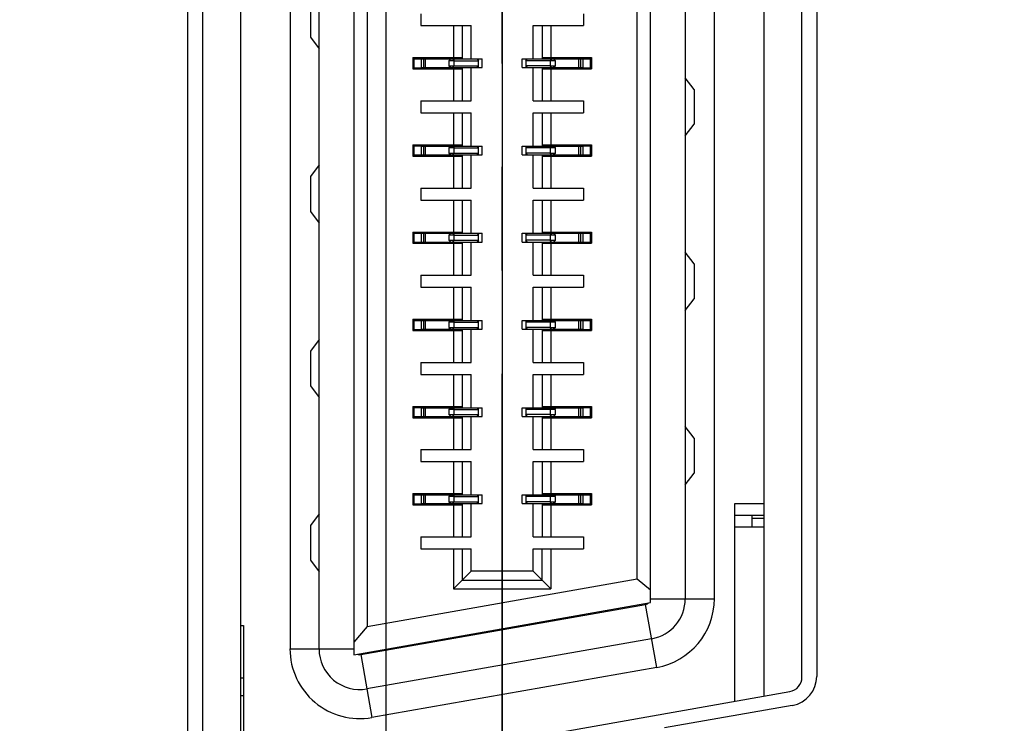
# Model space of a CAD drawing. Header units: inches. Extents: x 0 to 34, y 0 to 22.
# Tile 6 of 30: x 4.6 to 5.9, y 8 to 9. Entities that reach past the tile are written whole.
import ezdxf

# ---------------------------------------------------------------- set-up
doc = ezdxf.new("R2010")
doc.units = ezdxf.units.IN
doc.header["$LTSCALE"] = 1.87
doc.header["$MEASUREMENT"] = 0
doc.linetypes.add('CENTER', pattern=[0.6, 0.375, -0.075, 0.075, -0.075])
doc.layers.get('0').update_dxf_attribs({"linetype": 'CONTINUOUS'})
doc.layers.add('02___PRT_ALL_AXES', color=7, linetype='CONTINUOUS')
doc.layers.add('DIMENSIONS', color=7, linetype='CONTINUOUS')
doc.styles.get("Standard").update_dxf_attribs({"font": 'txt', "width": 0.8})
doc.dimstyles.new('DIMSTYLE_1', dxfattribs={"dimtxt": 0.125, "dimasz": 0.18, "dimexe": 0.125, "dimexo": 0.0625, "dimgap": 0.0625, "dimtad": 0, "dimtih": 1, "dimtoh": 1, "dimdec": 3, "dimlfac": 0.5, "dimzin": 4, "dimdsep": 46, "dimtxsty": 'STANDARD', "dimblk": '_FILLED', "dimblk1": '_FILLED', "dimblk2": '_FILLED', "dimcen": 0.09, "dimadec": 0, "dimazin": 0, "dimtp": 0.001, "dimtm": 0.001, "dimtfac": 1, "dimtdec": 3, "dimtofl": 0, "dimtmove": 0, "dimatfit": 3, "dimldrblk": '_FILLED', "dimfxl": 1, "dimtolj": 1, "dimtzin": 4, "dimarcsym": 0})

# ---------------------------------------------------------------- blocks, each defined once
blk = doc.blocks.new('_FILLED')
at = {"color": 0, "linetype": 'BYBLOCK'}
blk.add_solid([(0, 0), (-1, 0.1736), (-1, -0.1736)], dxfattribs=at)
blk = doc.blocks.new('*D0')
at = {"layer": 'DIMENSIONS', "color": 2, "linetype": 'CONTINUOUS'}
for p, q in [((5.5306, 11.5845), (6.939, 11.5845)), ((6.814, 11.5845), (6.814, 9.8197)), ((6.814, 7.8049), (6.814, 9.3822)), ((5.5306, 7.8049), (6.939, 7.8049))]:
    blk.add_line(p, q, dxfattribs=at)
at = {"layer": 'DIMENSIONS', "color": 2, "linetype": 'CONTINUOUS', "xscale": 0.18, "yscale": 0.18, "zscale": 0.18}
for p, rotation in [((6.814, 11.5845), 90), ((6.814, 7.8049), 270)]:
    blk.add_blockref('_FILLED', p, dxfattribs=dict(at, rotation=rotation))
at = {"layer": 'DIMENSIONS', "color": 2, "linetype": 'CONTINUOUS', "insert": (6.814, 9.7572), "char_height": 0.125, "width": 0.5, "attachment_point": 2, "line_spacing_factor": 0.9}
blk.add_mtext('1.890\\P[48]', dxfattribs=at)
blk = doc.blocks.new('*D6')
at = {"layer": 'DIMENSIONS', "color": 2, "linetype": 'CONTINUOUS'}
for p, q in [((5.3713, 9.6947), (3.633, 9.6947)), ((3.758, 9.6947), (3.758, 7.6477)), ((3.758, 5.3506), (3.758, 7.2102)), ((4.8395, 5.3506), (3.633, 5.3506))]:
    blk.add_line(p, q, dxfattribs=at)
at = {"layer": 'DIMENSIONS', "color": 2, "linetype": 'CONTINUOUS', "xscale": 0.18, "yscale": 0.18, "zscale": 0.18}
for p, rotation in [((3.758, 9.6947), 90), ((3.758, 5.3506), 270)]:
    blk.add_blockref('_FILLED', p, dxfattribs=dict(at, rotation=rotation))
at = {"layer": 'DIMENSIONS', "color": 2, "linetype": 'CONTINUOUS', "insert": (3.658, 7.5852), "char_height": 0.125, "width": 0.7, "attachment_point": 2, "line_spacing_factor": 0.9}
blk.add_mtext('2.172\\P[55.17]', dxfattribs=at)
blk = doc.blocks.new('*D8')
at = {"layer": 'DIMENSIONS', "color": 2, "linetype": 'CONTINUOUS'}
for p, q in [((5.2331, 11.522), (5.2331, 4.0856)), ((4.488, 6.288), (4.488, 4.0856)), ((4.488, 4.2106), (4.1082, 4.2106)), ((5.2331, 4.2106), (5.5931, 4.2106))]:
    blk.add_line(p, q, dxfattribs=at)
at = {"layer": 'DIMENSIONS', "color": 2, "linetype": 'CONTINUOUS', "xscale": 0.18, "yscale": 0.18, "zscale": 0.18}
blk.add_blockref('_FILLED', (4.488, 4.2106), dxfattribs=at)
at = {"layer": 'DIMENSIONS', "color": 2, "linetype": 'CONTINUOUS', "xscale": 0.18, "yscale": 0.18, "zscale": 0.18, "rotation": 180}
blk.add_blockref('_FILLED', (5.2331, 4.2106), dxfattribs=at)
at = {"layer": 'DIMENSIONS', "color": 2, "linetype": 'CONTINUOUS', "insert": (3.8457, 4.2731), "char_height": 0.125, "width": 0.6, "attachment_point": 3, "line_spacing_factor": 0.9}
blk.add_mtext('.373\\P[9.46]', dxfattribs=at)
blk = doc.blocks.new('*D9')
at = {"layer": 'DIMENSIONS', "color": 2, "linetype": 'CONTINUOUS'}
for p, q in [((5.2331, 11.522), (5.2331, 3.3356)), ((6.064, 6.288), (6.064, 3.3356)), ((5.2331, 3.4606), (4.8731, 3.4606)), ((6.064, 3.4606), (6.487, 3.4606))]:
    blk.add_line(p, q, dxfattribs=at)
at = {"layer": 'DIMENSIONS', "color": 2, "linetype": 'CONTINUOUS', "xscale": 0.18, "yscale": 0.18, "zscale": 0.18}
blk.add_blockref('_FILLED', (5.2331, 3.4606), dxfattribs=at)
at = {"layer": 'DIMENSIONS', "color": 2, "linetype": 'CONTINUOUS', "xscale": 0.18, "yscale": 0.18, "zscale": 0.18, "rotation": 180}
blk.add_blockref('_FILLED', (6.064, 3.4606), dxfattribs=at)
at = {"layer": 'DIMENSIONS', "color": 2, "linetype": 'CONTINUOUS', "insert": (6.5495, 3.5231), "char_height": 0.125, "width": 0.7, "attachment_point": 1, "line_spacing_factor": 0.9}
blk.add_mtext('.415\\P[10.55]', dxfattribs=at)
blk = doc.blocks.new('*D10')
at = {"layer": 'DIMENSIONS', "color": 2, "linetype": 'CONTINUOUS'}
for p, q in [((4.488, 5.2047), (4.488, 16.1115)), ((5.076, 5.4131), (5.076, 16.1115)), ((4.488, 15.9865), (4.1261, 15.9865)), ((5.076, 15.9865), (5.436, 15.9865))]:
    blk.add_line(p, q, dxfattribs=at)
at = {"layer": 'DIMENSIONS', "color": 2, "linetype": 'CONTINUOUS', "xscale": 0.18, "yscale": 0.18, "zscale": 0.18}
blk.add_blockref('_FILLED', (4.488, 15.9865), dxfattribs=at)
at = {"layer": 'DIMENSIONS', "color": 2, "linetype": 'CONTINUOUS', "xscale": 0.18, "yscale": 0.18, "zscale": 0.18, "rotation": 180}
blk.add_blockref('_FILLED', (5.076, 15.9865), dxfattribs=at)
at = {"layer": 'DIMENSIONS', "color": 2, "linetype": 'CONTINUOUS', "insert": (3.8636, 16.049), "char_height": 0.125, "width": 0.6, "attachment_point": 3, "line_spacing_factor": 0.9}
blk.add_mtext('.294\\P[7.47]', dxfattribs=at)

msp = doc.modelspace()

# ---------------------------------------------------------------- linework, layer by layer
at = {"color": 7, "linetype": 'CONTINUOUS'}
for p, q in [((4.8271, 11.6825), (4.8271, 7.7065)), ((4.8787, 11.6356), (4.8787, 7.7537)), ((5.5874, 11.3193), (5.5874, 8.0696)), ((5.6391, 8.0955), (5.6391, 11.2934)), ((5.0323, 11.2636), (5.0323, 8.1258)), ((4.9457, 11.2557), (4.9457, 8.1337)), ((4.985, 8.1337), (4.985, 11.2557)), ((5.05, 11.2251), (5.05, 8.1642)), ((5.4338, 8.1966), (5.4338, 11.1928)), ((5.4811, 11.1877), (5.4811, 8.2017)), ((5.5205, 8.2017), (5.5205, 11.1877)), ((5.4161, 8.2288), (5.4161, 11.1606)), ((4.9732, 9.0097), (4.9732, 8.9624)), ((5.1228, 8.9941), (5.1228, 8.978)), ((5.3433, 8.9941), (5.3433, 8.978)), ((5.1228, 8.978), (5.1909, 8.978)), ((5.1673, 8.978), (5.1673, 8.9347)), ((5.1791, 8.9331), (5.1791, 8.978)), ((5.1909, 8.9331), (5.1909, 8.978)), ((5.2752, 8.978), (5.3433, 8.978)), ((5.2752, 8.9331), (5.2752, 8.978)), ((5.287, 8.978), (5.287, 8.9331)), ((5.2988, 8.978), (5.2988, 8.9347)), ((4.9732, 8.9624), (4.985, 8.9467)), ((5.1122, 8.9347), (5.1791, 8.9347)), ((5.1122, 8.9347), (5.1122, 8.9193)), ((5.1122, 8.9331), (5.1231, 8.9331)), ((5.1136, 8.9209), (5.1136, 8.9331)), ((5.123, 8.9329), (5.2059, 8.9329)), ((5.1232, 8.9331), (5.1232, 8.9209)), ((5.1269, 8.9211), (5.1269, 8.9329)), ((5.1291, 8.9211), (5.1291, 8.9329)), ((5.168, 8.9305), (5.1607, 8.9305)), ((5.161, 8.9305), (5.1634, 8.9329)), ((5.161, 8.9305), (5.161, 8.9234)), ((5.161, 8.9234), (5.2008, 8.9234)), ((5.161, 8.9234), (5.1634, 8.9211)), ((5.1662, 8.9329), (5.168, 8.9305)), ((5.1662, 8.9211), (5.168, 8.9234)), ((5.168, 8.9305), (5.2008, 8.9305)), ((5.168, 8.9234), (5.168, 8.9305)), ((5.1989, 8.9329), (5.2008, 8.9305)), ((5.2008, 8.9234), (5.1989, 8.9211)), ((5.2008, 8.9211), (5.2008, 8.9329)), ((5.2059, 8.9211), (5.2059, 8.9329)), ((5.2602, 8.9329), (5.3431, 8.9329)), ((5.2602, 8.9211), (5.2602, 8.9329)), ((5.2653, 8.9329), (5.2653, 8.9211)), ((5.2653, 8.9305), (5.2672, 8.9329)), ((5.2981, 8.9305), (5.2653, 8.9305)), ((5.2981, 8.9234), (5.2653, 8.9234)), ((5.2672, 8.9211), (5.2653, 8.9234)), ((5.287, 8.9347), (5.3539, 8.9347)), ((5.2999, 8.9329), (5.2981, 8.9305)), ((5.2981, 8.9305), (5.2981, 8.9234)), ((5.3051, 8.9305), (5.2981, 8.9305)), ((5.2999, 8.9211), (5.2981, 8.9234)), ((5.2981, 8.9234), (5.3051, 8.9234)), ((5.3051, 8.9305), (5.3027, 8.9329)), ((5.3051, 8.9234), (5.3027, 8.9211)), ((5.3051, 8.9234), (5.3051, 8.9305)), ((5.337, 8.9211), (5.337, 8.9329)), ((5.3392, 8.9329), (5.3392, 8.9211)), ((5.3429, 8.9209), (5.3429, 8.9331)), ((5.3431, 8.9329), (5.3539, 8.9331)), ((5.3525, 8.9209), (5.3525, 8.9331)), ((5.3539, 8.9347), (5.3539, 8.9193)), ((5.1122, 8.9209), (5.1231, 8.9209)), ((5.1122, 8.9193), (5.1791, 8.9193)), ((5.123, 8.9211), (5.2059, 8.9211)), ((5.1673, 8.9193), (5.1673, 8.876)), ((5.1791, 8.876), (5.1791, 8.9209)), ((5.1909, 8.876), (5.1909, 8.9209)), ((5.2602, 8.9211), (5.3431, 8.9211)), ((5.2752, 8.876), (5.2752, 8.9209)), ((5.287, 8.9209), (5.287, 8.876)), ((5.287, 8.9193), (5.3539, 8.9193)), ((5.2988, 8.9193), (5.2988, 8.876)), ((5.3431, 8.9209), (5.3539, 8.9209)), ((5.4929, 8.8915), (5.4811, 8.9073)), ((5.4929, 8.8915), (5.4929, 8.8443)), ((5.1228, 8.876), (5.1909, 8.876)), ((5.1228, 8.876), (5.1228, 8.8598)), ((5.2752, 8.876), (5.3433, 8.876)), ((5.3433, 8.876), (5.3433, 8.8598)), ((5.1228, 8.8598), (5.1909, 8.8598)), ((5.1673, 8.8598), (5.1673, 8.8165)), ((5.1791, 8.815), (5.1791, 8.8598)), ((5.1909, 8.815), (5.1909, 8.8598)), ((5.2752, 8.8598), (5.3433, 8.8598)), ((5.2752, 8.815), (5.2752, 8.8598)), ((5.287, 8.8598), (5.287, 8.815)), ((5.2988, 8.8598), (5.2988, 8.8165)), ((5.4811, 8.8286), (5.4929, 8.8443)), ((5.1122, 8.8165), (5.1791, 8.8165)), ((5.1122, 8.8165), (5.1122, 8.8012)), ((5.287, 8.8165), (5.3539, 8.8165)), ((5.3539, 8.8165), (5.3539, 8.8012)), ((5.1122, 8.815), (5.1231, 8.815)), ((5.1136, 8.8028), (5.1136, 8.815)), ((5.123, 8.8148), (5.2059, 8.8148)), ((5.123, 8.803), (5.2059, 8.803)), ((5.1232, 8.815), (5.1232, 8.8028)), ((5.1269, 8.803), (5.1269, 8.8148)), ((5.1291, 8.803), (5.1291, 8.8148)), ((5.168, 8.8124), (5.1607, 8.8124)), ((5.161, 8.8124), (5.1634, 8.8148)), ((5.161, 8.8124), (5.161, 8.8053)), ((5.161, 8.8053), (5.2008, 8.8053)), ((5.161, 8.8053), (5.1634, 8.803)), ((5.1662, 8.8148), (5.168, 8.8124)), ((5.1662, 8.803), (5.168, 8.8053)), ((5.168, 8.8124), (5.2008, 8.8124)), ((5.168, 8.8053), (5.168, 8.8124)), ((5.1989, 8.8148), (5.2008, 8.8124)), ((5.2008, 8.8053), (5.1989, 8.803)), ((5.2008, 8.803), (5.2008, 8.8148)), ((5.2059, 8.803), (5.2059, 8.8148)), ((5.2602, 8.8148), (5.3431, 8.8148)), ((5.2602, 8.803), (5.2602, 8.8148)), ((5.2602, 8.803), (5.3431, 8.803)), ((5.2653, 8.8148), (5.2653, 8.803)), ((5.2653, 8.8124), (5.2672, 8.8148)), ((5.2981, 8.8124), (5.2653, 8.8124)), ((5.2981, 8.8053), (5.2653, 8.8053)), ((5.2672, 8.803), (5.2653, 8.8053)), ((5.2999, 8.8148), (5.2981, 8.8124)), ((5.2981, 8.8124), (5.2981, 8.8053)), ((5.3051, 8.8124), (5.2981, 8.8124)), ((5.2999, 8.803), (5.2981, 8.8053)), ((5.2981, 8.8053), (5.3051, 8.8053)), ((5.3051, 8.8124), (5.3027, 8.8148)), ((5.3051, 8.8053), (5.3027, 8.803)), ((5.3051, 8.8053), (5.3051, 8.8124)), ((5.337, 8.803), (5.337, 8.8148)), ((5.3392, 8.8148), (5.3392, 8.803)), ((5.3429, 8.8028), (5.3429, 8.815)), ((5.3431, 8.8148), (5.3539, 8.815)), ((5.3525, 8.8028), (5.3525, 8.815)), ((5.1122, 8.8028), (5.1231, 8.8028)), ((5.1122, 8.8012), (5.1791, 8.8012)), ((5.1673, 8.8012), (5.1673, 8.7579)), ((5.1791, 8.7579), (5.1791, 8.8028)), ((5.1909, 8.7579), (5.1909, 8.8028)), ((5.2752, 8.7579), (5.2752, 8.8028)), ((5.287, 8.8028), (5.287, 8.7579)), ((5.287, 8.8012), (5.3539, 8.8012)), ((5.2988, 8.8012), (5.2988, 8.7579)), ((5.3431, 8.8028), (5.3539, 8.8028)), ((4.985, 8.7892), (4.9732, 8.7734)), ((4.9732, 8.7734), (4.9732, 8.7262)), ((5.1228, 8.7579), (5.1909, 8.7579)), ((5.1228, 8.7579), (5.1228, 8.7417)), ((5.2752, 8.7579), (5.3433, 8.7579)), ((5.3433, 8.7579), (5.3433, 8.7417)), ((5.1228, 8.7417), (5.1909, 8.7417)), ((5.1673, 8.7417), (5.1673, 8.6984)), ((5.1791, 8.6969), (5.1791, 8.7417)), ((5.1909, 8.6969), (5.1909, 8.7417)), ((5.2752, 8.7417), (5.3433, 8.7417)), ((5.2752, 8.6969), (5.2752, 8.7417)), ((5.287, 8.7417), (5.287, 8.6969)), ((5.2988, 8.7417), (5.2988, 8.6984)), ((4.9732, 8.7262), (4.985, 8.7104)), ((5.1122, 8.6984), (5.1791, 8.6984)), ((5.1122, 8.6984), (5.1122, 8.6831)), ((5.1122, 8.6969), (5.1231, 8.6969)), ((5.1136, 8.6847), (5.1136, 8.6969)), ((5.123, 8.6967), (5.2059, 8.6967)), ((5.1232, 8.6969), (5.1232, 8.6847)), ((5.1269, 8.6848), (5.1269, 8.6967)), ((5.1291, 8.6848), (5.1291, 8.6967)), ((5.161, 8.6943), (5.1634, 8.6967)), ((5.1662, 8.6967), (5.168, 8.6943)), ((5.1989, 8.6967), (5.2008, 8.6943)), ((5.2008, 8.6848), (5.2008, 8.6967)), ((5.2059, 8.6848), (5.2059, 8.6967)), ((5.2602, 8.6967), (5.3431, 8.6967)), ((5.2602, 8.6848), (5.2602, 8.6967)), ((5.2653, 8.6967), (5.2653, 8.6848)), ((5.2653, 8.6943), (5.2672, 8.6967)), ((5.287, 8.6984), (5.3539, 8.6984)), ((5.2999, 8.6967), (5.2981, 8.6943)), ((5.3051, 8.6943), (5.3027, 8.6967)), ((5.337, 8.6848), (5.337, 8.6967)), ((5.3392, 8.6967), (5.3392, 8.6848)), ((5.3429, 8.6847), (5.3429, 8.6969)), ((5.3431, 8.6967), (5.3539, 8.6969)), ((5.3525, 8.6847), (5.3525, 8.6969)), ((5.3539, 8.6984), (5.3539, 8.6831)), ((5.1122, 8.6847), (5.1231, 8.6847)), ((5.1122, 8.6831), (5.1791, 8.6831)), ((5.123, 8.6848), (5.2059, 8.6848)), ((5.168, 8.6943), (5.1607, 8.6943)), ((5.161, 8.6943), (5.161, 8.6872)), ((5.161, 8.6872), (5.2008, 8.6872)), ((5.161, 8.6872), (5.1634, 8.6848)), ((5.1662, 8.6848), (5.168, 8.6872)), ((5.1673, 8.6831), (5.1673, 8.6398)), ((5.168, 8.6943), (5.2008, 8.6943)), ((5.168, 8.6872), (5.168, 8.6943)), ((5.1791, 8.6398), (5.1791, 8.6847)), ((5.1909, 8.6398), (5.1909, 8.6847)), ((5.2008, 8.6872), (5.1989, 8.6848)), ((5.2602, 8.6848), (5.3431, 8.6848)), ((5.2981, 8.6943), (5.2653, 8.6943)), ((5.2981, 8.6872), (5.2653, 8.6872)), ((5.2672, 8.6848), (5.2653, 8.6872)), ((5.2752, 8.6398), (5.2752, 8.6847)), ((5.287, 8.6847), (5.287, 8.6398)), ((5.287, 8.6831), (5.3539, 8.6831)), ((5.2981, 8.6943), (5.2981, 8.6872)), ((5.3051, 8.6943), (5.2981, 8.6943)), ((5.2999, 8.6848), (5.2981, 8.6872)), ((5.2981, 8.6872), (5.3051, 8.6872)), ((5.2988, 8.6831), (5.2988, 8.6398)), ((5.3051, 8.6872), (5.3027, 8.6848)), ((5.3051, 8.6872), (5.3051, 8.6943)), ((5.3431, 8.6847), (5.3539, 8.6847)), ((5.4929, 8.6553), (5.4811, 8.6711)), ((5.4929, 8.6553), (5.4929, 8.6081)), ((5.1228, 8.6398), (5.1909, 8.6398)), ((5.1228, 8.6398), (5.1228, 8.6236)), ((5.2752, 8.6398), (5.3433, 8.6398)), ((5.3433, 8.6398), (5.3433, 8.6236)), ((5.1228, 8.6236), (5.1909, 8.6236)), ((5.1673, 8.6236), (5.1673, 8.5803)), ((5.1791, 8.5787), (5.1791, 8.6236)), ((5.1909, 8.5787), (5.1909, 8.6236)), ((5.2752, 8.6236), (5.3433, 8.6236)), ((5.2752, 8.5787), (5.2752, 8.6236)), ((5.287, 8.6236), (5.287, 8.5787)), ((5.2988, 8.6236), (5.2988, 8.5803)), ((5.4811, 8.5923), (5.4929, 8.6081)), ((5.1122, 8.5803), (5.1791, 8.5803)), ((5.1122, 8.5803), (5.1122, 8.565)), ((5.1122, 8.5787), (5.1231, 8.5787)), ((5.1136, 8.5665), (5.1136, 8.5787)), ((5.123, 8.5786), (5.2059, 8.5786)), ((5.1232, 8.5787), (5.1232, 8.5665)), ((5.1269, 8.5667), (5.1269, 8.5786)), ((5.1291, 8.5667), (5.1291, 8.5786)), ((5.161, 8.5762), (5.1634, 8.5786)), ((5.1662, 8.5786), (5.168, 8.5762)), ((5.1989, 8.5786), (5.2008, 8.5762)), ((5.2008, 8.5667), (5.2008, 8.5786)), ((5.2059, 8.5667), (5.2059, 8.5786)), ((5.2602, 8.5786), (5.3431, 8.5786)), ((5.2602, 8.5667), (5.2602, 8.5786)), ((5.2653, 8.5786), (5.2653, 8.5667)), ((5.2653, 8.5762), (5.2672, 8.5786)), ((5.287, 8.5803), (5.3539, 8.5803)), ((5.2999, 8.5786), (5.2981, 8.5762)), ((5.3051, 8.5762), (5.3027, 8.5786)), ((5.337, 8.5667), (5.337, 8.5786)), ((5.3392, 8.5786), (5.3392, 8.5667)), ((5.3429, 8.5665), (5.3429, 8.5787)), ((5.3431, 8.5786), (5.3539, 8.5787)), ((5.3525, 8.5665), (5.3525, 8.5787)), ((5.3539, 8.5803), (5.3539, 8.565)), ((5.1122, 8.5665), (5.1231, 8.5665)), ((5.1122, 8.565), (5.1791, 8.565)), ((5.123, 8.5667), (5.2059, 8.5667)), ((5.168, 8.5762), (5.1607, 8.5762)), ((5.161, 8.5762), (5.161, 8.5691)), ((5.161, 8.5691), (5.2008, 8.5691)), ((5.161, 8.5691), (5.1634, 8.5667)), ((5.1662, 8.5667), (5.168, 8.5691)), ((5.1673, 8.565), (5.1673, 8.5217)), ((5.168, 8.5762), (5.2008, 8.5762)), ((5.168, 8.5691), (5.168, 8.5762)), ((5.1791, 8.5217), (5.1791, 8.5665)), ((5.1909, 8.5217), (5.1909, 8.5665)), ((5.2008, 8.5691), (5.1989, 8.5667)), ((5.2602, 8.5667), (5.3431, 8.5667)), ((5.2981, 8.5762), (5.2653, 8.5762)), ((5.2981, 8.5691), (5.2653, 8.5691)), ((5.2672, 8.5667), (5.2653, 8.5691)), ((5.2752, 8.5217), (5.2752, 8.5665)), ((5.287, 8.5665), (5.287, 8.5217)), ((5.287, 8.565), (5.3539, 8.565)), ((5.2981, 8.5762), (5.2981, 8.5691)), ((5.3051, 8.5762), (5.2981, 8.5762)), ((5.2999, 8.5667), (5.2981, 8.5691)), ((5.2981, 8.5691), (5.3051, 8.5691)), ((5.2988, 8.565), (5.2988, 8.5217)), ((5.3051, 8.5691), (5.3027, 8.5667)), ((5.3051, 8.5691), (5.3051, 8.5762)), ((5.3431, 8.5665), (5.3539, 8.5665)), ((4.985, 8.553), (4.9732, 8.5372)), ((4.9732, 8.5372), (4.9732, 8.49)), ((5.1228, 8.5217), (5.1909, 8.5217)), ((5.1228, 8.5217), (5.1228, 8.5055)), ((5.2752, 8.5217), (5.3433, 8.5217)), ((5.3433, 8.5217), (5.3433, 8.5055)), ((5.1228, 8.5055), (5.1909, 8.5055)), ((5.1673, 8.5055), (5.1673, 8.4622)), ((5.1791, 8.4606), (5.1791, 8.5055)), ((5.1909, 8.4606), (5.1909, 8.5055)), ((5.2752, 8.5055), (5.3433, 8.5055)), ((5.2752, 8.4606), (5.2752, 8.5055)), ((5.287, 8.5055), (5.287, 8.4606)), ((5.2988, 8.5055), (5.2988, 8.4622)), ((4.9732, 8.49), (4.985, 8.4742)), ((5.1122, 8.4622), (5.1791, 8.4622)), ((5.1122, 8.4622), (5.1122, 8.4469)), ((5.1122, 8.4606), (5.1231, 8.4606)), ((5.1136, 8.4484), (5.1136, 8.4606)), ((5.123, 8.4604), (5.2059, 8.4604)), ((5.1232, 8.4606), (5.1232, 8.4484)), ((5.1269, 8.4486), (5.1269, 8.4604)), ((5.1291, 8.4486), (5.1291, 8.4604)), ((5.168, 8.4581), (5.1607, 8.4581)), ((5.161, 8.4581), (5.1634, 8.4604)), ((5.161, 8.4581), (5.161, 8.451)), ((5.1662, 8.4604), (5.168, 8.4581)), ((5.168, 8.4581), (5.2008, 8.4581)), ((5.168, 8.451), (5.168, 8.4581)), ((5.1989, 8.4604), (5.2008, 8.4581)), ((5.2008, 8.4486), (5.2008, 8.4604)), ((5.2059, 8.4486), (5.2059, 8.4604)), ((5.2602, 8.4604), (5.3431, 8.4604)), ((5.2602, 8.4486), (5.2602, 8.4604)), ((5.2653, 8.4604), (5.2653, 8.4486)), ((5.2653, 8.4581), (5.2672, 8.4604)), ((5.2981, 8.4581), (5.2653, 8.4581)), ((5.287, 8.4622), (5.3539, 8.4622)), ((5.2999, 8.4604), (5.2981, 8.4581)), ((5.2981, 8.4581), (5.2981, 8.451)), ((5.3051, 8.4581), (5.2981, 8.4581)), ((5.3051, 8.4581), (5.3027, 8.4604)), ((5.3051, 8.451), (5.3051, 8.4581)), ((5.337, 8.4486), (5.337, 8.4604)), ((5.3392, 8.4604), (5.3392, 8.4486)), ((5.3429, 8.4484), (5.3429, 8.4606)), ((5.3431, 8.4605), (5.3539, 8.4606)), ((5.3525, 8.4484), (5.3525, 8.4606)), ((5.3539, 8.4622), (5.3539, 8.4469)), ((5.1122, 8.4484), (5.1231, 8.4484)), ((5.1122, 8.4469), (5.1791, 8.4469)), ((5.123, 8.4486), (5.2059, 8.4486)), ((5.161, 8.451), (5.2008, 8.451)), ((5.161, 8.451), (5.1634, 8.4486)), ((5.1662, 8.4486), (5.168, 8.451)), ((5.1673, 8.4469), (5.1673, 8.4036)), ((5.1791, 8.4036), (5.1791, 8.4484)), ((5.1909, 8.4036), (5.1909, 8.4484)), ((5.2008, 8.451), (5.1989, 8.4486)), ((5.2602, 8.4486), (5.3431, 8.4486)), ((5.2981, 8.451), (5.2653, 8.451)), ((5.2672, 8.4486), (5.2653, 8.451)), ((5.2752, 8.4036), (5.2752, 8.4484)), ((5.287, 8.4484), (5.287, 8.4036)), ((5.287, 8.4469), (5.3539, 8.4469)), ((5.2999, 8.4486), (5.2981, 8.451)), ((5.2981, 8.451), (5.3051, 8.451)), ((5.2988, 8.4469), (5.2988, 8.4036)), ((5.3051, 8.451), (5.3027, 8.4486)), ((5.3431, 8.4484), (5.3539, 8.4484)), ((5.4929, 8.4191), (5.4811, 8.4348)), ((5.4929, 8.4191), (5.4929, 8.3719)), ((5.1228, 8.4036), (5.1909, 8.4036)), ((5.1228, 8.4036), (5.1228, 8.3874)), ((5.2752, 8.4036), (5.3433, 8.4036)), ((5.3433, 8.4036), (5.3433, 8.3874)), ((5.1228, 8.3874), (5.1909, 8.3874)), ((5.1673, 8.3874), (5.1673, 8.3441)), ((5.1791, 8.3425), (5.1791, 8.3874)), ((5.1909, 8.3425), (5.1909, 8.3874)), ((5.2752, 8.3874), (5.3433, 8.3874)), ((5.2752, 8.3425), (5.2752, 8.3874)), ((5.287, 8.3874), (5.287, 8.3425)), ((5.2988, 8.3874), (5.2988, 8.3441)), ((5.4811, 8.3561), (5.4929, 8.3719)), ((5.1122, 8.3441), (5.1791, 8.3441)), ((5.1122, 8.3441), (5.1122, 8.3287)), ((5.1122, 8.3425), (5.1231, 8.3425)), ((5.1136, 8.3303), (5.1136, 8.3425)), ((5.123, 8.3423), (5.2059, 8.3423)), ((5.1232, 8.3425), (5.1232, 8.3303)), ((5.1269, 8.3305), (5.1269, 8.3423)), ((5.1291, 8.3305), (5.1291, 8.3423)), ((5.168, 8.34), (5.1607, 8.34)), ((5.161, 8.34), (5.1634, 8.3423)), ((5.161, 8.34), (5.161, 8.3329)), ((5.1662, 8.3423), (5.168, 8.34)), ((5.168, 8.34), (5.2008, 8.34)), ((5.168, 8.3329), (5.168, 8.34)), ((5.1989, 8.3423), (5.2008, 8.34)), ((5.2008, 8.3305), (5.2008, 8.3423)), ((5.2059, 8.3305), (5.2059, 8.3423)), ((5.2602, 8.3423), (5.3431, 8.3423)), ((5.2602, 8.3305), (5.2602, 8.3423)), ((5.2653, 8.3423), (5.2653, 8.3305)), ((5.2653, 8.34), (5.2672, 8.3423)), ((5.2981, 8.34), (5.2653, 8.34)), ((5.287, 8.3441), (5.3539, 8.3441)), ((5.2999, 8.3423), (5.2981, 8.34)), ((5.2981, 8.34), (5.2981, 8.3329)), ((5.3051, 8.34), (5.2981, 8.34)), ((5.3051, 8.34), (5.3027, 8.3423)), ((5.3051, 8.3329), (5.3051, 8.34)), ((5.337, 8.3305), (5.337, 8.3423)), ((5.3392, 8.3423), (5.3392, 8.3305)), ((5.3429, 8.3303), (5.3429, 8.3425)), ((5.3431, 8.3424), (5.3539, 8.3425)), ((5.3525, 8.3303), (5.3525, 8.3425)), ((5.3539, 8.3441), (5.3539, 8.3287)), ((5.1122, 8.3303), (5.1231, 8.3303)), ((5.1122, 8.3287), (5.1791, 8.3287)), ((5.123, 8.3305), (5.2059, 8.3305)), ((5.161, 8.3329), (5.2008, 8.3329)), ((5.161, 8.3329), (5.1634, 8.3305)), ((5.1662, 8.3305), (5.168, 8.3329)), ((5.1673, 8.3287), (5.1673, 8.2854)), ((5.1791, 8.2854), (5.1791, 8.3303)), ((5.1909, 8.2854), (5.1909, 8.3303)), ((5.2008, 8.3329), (5.1989, 8.3305)), ((5.2602, 8.3305), (5.3431, 8.3305)), ((5.2981, 8.3329), (5.2653, 8.3329)), ((5.2672, 8.3305), (5.2653, 8.3329)), ((5.2752, 8.2854), (5.2752, 8.3303)), ((5.287, 8.3303), (5.287, 8.2854)), ((5.287, 8.3287), (5.3539, 8.3287)), ((5.2999, 8.3305), (5.2981, 8.3329)), ((5.2981, 8.3329), (5.3051, 8.3329)), ((5.2988, 8.3287), (5.2988, 8.2854)), ((5.3051, 8.3329), (5.3027, 8.3305)), ((5.3431, 8.3303), (5.3539, 8.3303)), ((5.548, 8.3305), (5.5874, 8.3305)), ((5.548, 8.0627), (5.548, 8.3305)), ((4.985, 8.3167), (4.9732, 8.301)), ((5.548, 8.3148), (5.5874, 8.3148)), ((5.5716, 8.299), (5.5716, 8.3148)), ((5.5716, 8.3108), (5.5874, 8.3108)), ((4.9732, 8.301), (4.9732, 8.2537)), ((5.548, 8.299), (5.5874, 8.299)), ((5.1228, 8.2854), (5.1909, 8.2854)), ((5.1228, 8.2854), (5.1228, 8.2693)), ((5.2752, 8.2854), (5.3433, 8.2854)), ((5.3433, 8.2854), (5.3433, 8.2693)), ((5.1228, 8.2693), (5.1909, 8.2693)), ((5.1673, 8.2693), (5.1673, 8.2152)), ((5.1791, 8.227), (5.1791, 8.2693)), ((5.1909, 8.2388), (5.1909, 8.2693)), ((5.2752, 8.2693), (5.3433, 8.2693)), ((5.2752, 8.2388), (5.2752, 8.2693)), ((5.287, 8.227), (5.287, 8.2693)), ((5.2988, 8.2693), (5.2988, 8.2152)), ((4.9732, 8.2537), (4.985, 8.238)), ((5.1673, 8.2152), (5.1909, 8.2388)), ((5.2752, 8.2388), (5.1909, 8.2388)), ((5.2988, 8.2152), (5.2752, 8.2388)), ((5.05, 8.1642), (5.4161, 8.2288)), ((5.1791, 8.227), (5.287, 8.227)), ((5.4161, 8.2288), (5.434, 8.2138)), ((5.1673, 8.2152), (5.2988, 8.2152)), ((5.0323, 8.1258), (5.4338, 8.1966)), ((5.0415, 8.1259), (5.4273, 8.1939)), ((5.4424, 8.1086), (5.4273, 8.1939)), ((5.4338, 8.2017), (5.5205, 8.2017)), ((4.8787, 8.1652), (4.8827, 8.1652)), ((4.8827, 8.1652), (4.8827, 7.7436)), ((5.05, 8.1642), (5.0322, 8.143)), ((5.4355, 8.1474), (5.0497, 8.0794)), ((4.9457, 8.1337), (5.0323, 8.1337)), ((5.0415, 8.1259), (5.0565, 8.0406)), ((5.4424, 8.1086), (5.0565, 8.0406)), ((4.8787, 8.0943), (4.8827, 8.0943)), ((4.8787, 8.0707), (4.8827, 8.0707)), ((5.0616, 7.9769), (5.6225, 8.0758))]:
    msp.add_line(p, q, dxfattribs=at)
for centre, radius, start, end in [((5.426, 8.2017), 0.00787, 280, 315.7906), ((5.426, 8.2017), 0.0551, 280.0005, 359.9995), ((5.426, 8.2017), 0.0945, 280, 360), ((5.0401, 8.1337), 0.0945, 180, 280), ((5.0401, 8.1337), 0.0551, 180.0005, 279.9995), ((5.0401, 8.1337), 0.00787, 244.2094, 280), ((5.6191, 8.0955), 0.02, 280, 360)]:
    msp.add_arc(centre, radius, start, end, dxfattribs=at)
at = {"layer": '02___PRT_ALL_AXES', "color": 7, "linetype": 'CONTINUOUS'}
for p, q in [((4.8071, 7.7065), (4.8071, 11.6825)), ((5.6591, 11.2925), (5.6591, 8.0965)), ((5.626, 8.0571), (5.4531, 8.0266))]:
    msp.add_line(p, q, dxfattribs=at)
at = {"layer": '02___PRT_ALL_AXES', "color": 7, "linetype": 'CENTER'}
msp.add_line((5.2331, 7.8049), (5.2331, 9.5936), dxfattribs=at)
at = {"layer": '02___PRT_ALL_AXES', "color": 7, "linetype": 'CONTINUOUS'}
msp.add_arc((5.6191, 8.0965), 0.04, 280, 360, dxfattribs=at)

# ---------------------------------------------------------------- dimensions: what is measured, and where the dimension line sits
at = {"layer": 'DIMENSIONS', "color": 2, "linetype": 'CONTINUOUS'}
for base, p1, p2, picture, middle in [((5.076, 15.9865), (4.488, 5.1422), (5.076, 5.3506), '*D10', (3.7636, 15.8927)), ((5.2331, 4.2106), (4.488, 6.3505), (5.2331, 11.5845), '*D8', (3.7457, 4.1169)), ((6.064, 3.4606), (5.2331, 11.5845), (6.064, 6.3505), '*D9', (6.8995, 3.3669))]:
    dim = msp.add_linear_dim(base=base, p1=p1, p2=p2, dimstyle='DIMSTYLE_1', dxfattribs=at)
    dim.commit()
    dim.dimension.update_dxf_attribs({"geometry": picture, "text_midpoint": middle, "dimtype": 160})
for base, p1, p2, angle, picture, middle in [((6.814, 7.8049), (5.4681, 11.5845), (5.4681, 7.8049), 270, '*D0', (6.814, 9.6009)), ((3.758, 9.6947), (4.902, 5.3506), (5.4338, 9.6947), 90, '*D6', (3.758, 7.4289))]:
    dim = msp.add_linear_dim(base=base, p1=p1, p2=p2, angle=angle, dimstyle='DIMSTYLE_1', dxfattribs=at)
    dim.commit()
    dim.dimension.update_dxf_attribs({"geometry": picture, "text_midpoint": middle, "dimtype": 160})

doc.saveas('drawing.dxf')
